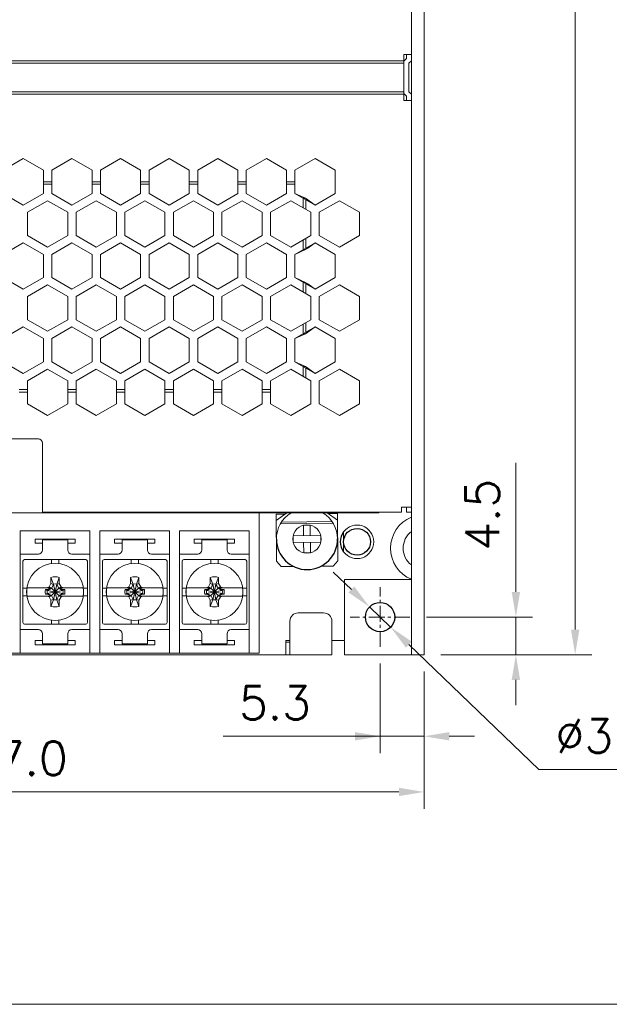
# Model space of a CAD drawing. Header units: inches. Extents: x 0 to 521, y 0 to 277.
# Tile 2 of 12: x 133 to 203, y 0 to 117. Entities that reach past the tile are written whole.
import ezdxf

# ---------------------------------------------------------------- set-up
doc = ezdxf.new("R2010")
doc.units = ezdxf.units.IN
doc.header["$MEASUREMENT"] = 0
doc.linetypes.add('CENTER', pattern=[0.6, 0.375, -0.075, 0.075, -0.075])
doc.linetypes.add('CENTER2', pattern=[28.575, 19.05, -3.175, 3.175, -3.175])
doc.layers.get('0').update_dxf_attribs({"lineweight": 13})
doc.layers.add('02___PRT_ALL_AXES', color=7, linetype='Continuous')
doc.layers.add('Center', color=1, linetype='CENTER2', lineweight=9)
doc.layers.add('Dimension', color=2, linetype='Continuous', lineweight=9)
doc.styles.add('ROMANS', font='romans')
doc.dimstyles.new('yutana', dxfattribs={"dimscale": 2, "dimtxt": 2, "dimasz": 1.5, "dimexe": 1, "dimexo": 1, "dimgap": 1, "dimtad": 1, "dimdec": 1, "dimzin": 0, "dimdsep": 46, "dimtxsty": 'ROMANS', "dimcen": 0, "dimadec": 0, "dimazin": 0, "dimtp": 0.01, "dimtm": 0.01, "dimtfac": 1, "dimtdec": 1, "dimtmove": 0, "dimatfit": 3, "dimfxl": 1, "dimtolj": 1, "dimtzin": 0, "dimlwd": 0, "dimlwe": 0, "dimarcsym": 0})

# ---------------------------------------------------------------- blocks, each defined once
blk = doc.blocks.new('*D4')
at = {"layer": 'Defpoints', "color": 0}
for p in [(180.74, 219.71), (198.76, 219.71), (180.74, 41.71)]:
    blk.add_point(p, dxfattribs=at)
at = {"layer": 'Dimension', "color": 0, "lineweight": 0}
for p, q in [((182.74, 219.71), (200.76, 219.71)), ((198.76, 44.71), (198.76, 216.71)), ((182.74, 41.71), (200.76, 41.71))]:
    blk.add_line(p, q, dxfattribs=at)
at = {"layer": 'Dimension', "color": 0}
for points in [[(199.26, 216.71), (198.26, 216.71), (198.76, 219.71)], [(198.26, 44.71), (199.26, 44.71), (198.76, 41.71)]]:
    blk.add_solid(points, dxfattribs=at)
at = {"layer": 'Dimension', "color": 0, "insert": (194.76, 140.71), "char_height": 4, "attachment_point": 5, "rotation": 90, "style": 'ROMANS'}
blk.add_mtext('\\A1;178.0', dxfattribs=at)
blk = doc.blocks.new('*D5')
at = {"layer": 'Defpoints', "color": 0}
for p in [(83.74, 58.71), (180.74, 41.71), (180.74, 25.34)]:
    blk.add_point(p, dxfattribs=at)
at = {"layer": 'Dimension', "color": 0, "lineweight": 0}
for p, q in [((83.74, 56.71), (83.74, 23.34)), ((180.74, 39.71), (180.74, 23.34)), ((86.74, 25.34), (177.74, 25.34))]:
    blk.add_line(p, q, dxfattribs=at)
at = {"layer": 'Dimension', "color": 0}
for points in [[(86.74, 25.84), (86.74, 24.84), (83.74, 25.34)], [(177.74, 24.84), (177.74, 25.84), (180.74, 25.34)]]:
    blk.add_solid(points, dxfattribs=at)
at = {"layer": 'Dimension', "color": 0, "insert": (132.24, 29.34), "char_height": 4, "attachment_point": 5, "style": 'ROMANS'}
blk.add_mtext('\\A1;97.0', dxfattribs=at)
blk = doc.blocks.new('*D6')
at = {"layer": 'Defpoints', "color": 0}
for p in [(175.49, 42.66), (180.74, 41.71), (180.74, 31.98)]:
    blk.add_point(p, dxfattribs=at)
at = {"layer": 'Dimension', "color": 0, "lineweight": 0}
for p, q in [((175.49, 40.66), (175.49, 29.98)), ((180.74, 39.71), (180.74, 29.98)), ((175.49, 31.98), (156.77, 31.98)), ((172.49, 31.98), (169.49, 31.98)), ((175.49, 31.98), (180.74, 31.98)), ((183.74, 31.98), (186.74, 31.98))]:
    blk.add_line(p, q, dxfattribs=at)
at = {"layer": 'Dimension', "color": 0}
for points in [[(172.49, 31.48), (172.49, 32.48), (175.49, 31.98)], [(183.74, 32.48), (183.74, 31.48), (180.74, 31.98)]]:
    blk.add_solid(points, dxfattribs=at)
at = {"layer": 'Dimension', "color": 0, "insert": (162.96, 35.98), "char_height": 4, "attachment_point": 5, "style": 'ROMANS'}
blk.add_mtext('\\A1;5.3', dxfattribs=at)
blk = doc.blocks.new('*D7')
at = {"layer": 'Defpoints', "color": 0}
for p in [(174.23, 47.42), (176.75, 45)]:
    blk.add_point(p, dxfattribs=at)
at = {"layer": 'Dimension', "color": 0, "lineweight": 0}
for p, q in [((172.07, 49.5), (169.9, 51.58)), ((174.23, 47.42), (176.75, 45)), ((194.42, 28.02), (178.92, 42.92)), ((208.42, 28.02), (194.42, 28.02))]:
    blk.add_line(p, q, dxfattribs=at)
at = {"layer": 'Dimension', "color": 0}
for points in [[(171.72, 49.14), (172.41, 49.86), (174.23, 47.42)], [(179.26, 43.28), (178.57, 42.56), (176.75, 45)]]:
    blk.add_solid(points, dxfattribs=at)
at = {"layer": 'Dimension', "color": 0, "insert": (202.42, 32.02), "char_height": 4, "attachment_point": 5, "style": 'ROMANS'}
blk.add_mtext('\\A1;∅3.5', dxfattribs=at)
blk = doc.blocks.new('*D8')
at = {"layer": 'Defpoints', "color": 0}
for p in [(179.04, 46.21), (191.69, 46.21), (180.74, 41.71)]:
    blk.add_point(p, dxfattribs=at)
at = {"layer": 'Dimension', "color": 0, "lineweight": 0}
for p, q in [((191.69, 49.21), (191.69, 64.59)), ((181.04, 46.21), (193.69, 46.21)), ((191.69, 41.71), (191.69, 46.21)), ((182.74, 41.71), (193.69, 41.71)), ((191.69, 38.71), (191.69, 35.71))]:
    blk.add_line(p, q, dxfattribs=at)
at = {"layer": 'Dimension', "color": 0}
for points in [[(191.19, 49.21), (192.19, 49.21), (191.69, 46.21)], [(192.19, 38.71), (191.19, 38.71), (191.69, 41.71)]]:
    blk.add_solid(points, dxfattribs=at)
at = {"layer": 'Dimension', "color": 0, "insert": (187.69, 58.4), "char_height": 4, "attachment_point": 5, "rotation": 90, "style": 'ROMANS'}
blk.add_mtext('\\A1;4.5', dxfattribs=at)

msp = doc.modelspace()

# ---------------------------------------------------------------- linework, layer by layer
at = {"color": 3, "linetype": 'Continuous'}
for p, q in [((179.241, 41.708), (179.241, 219.708)), ((179.241, 113.344), (178.341, 113.344)), ((178.341, 107.844), (178.341, 113.344)), ((84.641, 112.596), (178.341, 112.596)), ((84.641, 112.296), (178.341, 112.296)), ((179.241, 112.596), (178.941, 112.296)), ((178.941, 108.896), (178.941, 112.296)), ((178.341, 108.896), (84.641, 108.896)), ((84.641, 108.596), (178.341, 108.596)), ((178.941, 108.896), (179.241, 108.596)), ((179.241, 107.844), (178.341, 107.844)), ((130.541, 99.528), (132.941, 100.914)), ((132.941, 100.914), (135.341, 99.528)), ((136.341, 99.528), (138.741, 100.914)), ((138.741, 100.914), (141.141, 99.528)), ((142.141, 99.528), (144.541, 100.914)), ((144.541, 100.914), (146.941, 99.528)), ((147.941, 99.528), (150.341, 100.914)), ((150.341, 100.914), (152.741, 99.528)), ((153.741, 99.528), (156.141, 100.914)), ((156.141, 100.914), (158.541, 99.528)), ((159.541, 99.528), (161.941, 100.914)), ((161.941, 100.914), (164.341, 99.528)), ((165.341, 99.528), (167.741, 100.914)), ((167.741, 100.914), (170.141, 99.528)), ((135.341, 96.757), (135.341, 99.528)), ((136.341, 96.757), (136.341, 99.528)), ((141.141, 96.757), (141.141, 99.528)), ((142.141, 96.757), (142.141, 99.528)), ((146.941, 96.757), (146.941, 99.528)), ((147.941, 96.757), (147.941, 99.528)), ((152.741, 96.757), (152.741, 99.528)), ((153.741, 96.757), (153.741, 99.528)), ((158.541, 96.757), (158.541, 99.528)), ((159.541, 96.757), (159.541, 99.528)), ((164.341, 96.757), (164.341, 99.528)), ((165.341, 96.757), (165.341, 99.528)), ((170.141, 99.528), (170.141, 96.757)), ((136.341, 98.158), (135.341, 98.158)), ((135.341, 97.858), (136.341, 97.858)), ((142.141, 98.158), (141.141, 98.158)), ((141.141, 97.858), (142.141, 97.858)), ((147.941, 98.158), (146.941, 98.158)), ((146.941, 97.858), (147.941, 97.858)), ((153.741, 98.158), (152.741, 98.158)), ((152.741, 97.858), (153.741, 97.858)), ((159.541, 98.158), (158.541, 98.158)), ((158.541, 97.858), (159.541, 97.858)), ((165.341, 98.158), (164.341, 98.158)), ((164.341, 97.858), (165.341, 97.858)), ((130.541, 96.757), (132.941, 95.371)), ((132.941, 95.371), (135.341, 96.757)), ((136.341, 96.757), (138.741, 95.371)), ((138.741, 95.371), (141.141, 96.757)), ((142.141, 96.757), (144.541, 95.371)), ((144.541, 95.371), (146.941, 96.757)), ((147.941, 96.757), (150.341, 95.371)), ((150.341, 95.371), (152.741, 96.757)), ((153.741, 96.757), (156.141, 95.371)), ((156.141, 95.371), (158.541, 96.757)), ((159.541, 96.757), (161.941, 95.371)), ((161.941, 95.371), (164.341, 96.757)), ((167.741, 95.371), (165.341, 96.757)), ((170.141, 96.757), (167.741, 95.371)), ((135.841, 95.891), (133.441, 94.505)), ((138.241, 94.505), (135.841, 95.891)), ((141.641, 95.891), (139.241, 94.505)), ((144.041, 94.505), (141.641, 95.891)), ((147.441, 95.891), (145.041, 94.505)), ((147.441, 95.891), (149.841, 94.505)), ((153.241, 95.891), (150.841, 94.505)), ((155.641, 94.505), (153.241, 95.891)), ((159.041, 95.891), (156.641, 94.505)), ((161.441, 94.505), (159.041, 95.891)), ((164.841, 95.891), (162.441, 94.505)), ((164.841, 95.891), (167.241, 94.505)), ((166.341, 96.179), (166.341, 95.025)), ((166.641, 94.851), (166.641, 96.006)), ((168.241, 94.505), (170.641, 95.891)), ((170.641, 95.891), (173.041, 94.505)), ((133.441, 94.505), (133.441, 91.734)), ((138.241, 94.505), (138.241, 91.734)), ((139.241, 94.505), (139.241, 91.734)), ((144.041, 94.505), (144.041, 91.734)), ((145.041, 94.505), (145.041, 91.734)), ((149.841, 94.505), (149.841, 91.734)), ((150.841, 94.505), (150.841, 91.734)), ((155.641, 94.505), (155.641, 91.734)), ((156.641, 94.505), (156.641, 91.734)), ((161.441, 94.505), (161.441, 91.734)), ((162.441, 94.505), (162.441, 91.734)), ((167.241, 94.505), (167.241, 91.734)), ((168.241, 91.734), (168.241, 94.505)), ((173.041, 94.505), (173.041, 91.734)), ((133.441, 91.734), (135.841, 90.348)), ((135.841, 90.348), (138.241, 91.734)), ((139.241, 91.734), (141.641, 90.348)), ((141.641, 90.348), (144.041, 91.734)), ((145.041, 91.734), (147.441, 90.348)), ((147.441, 90.348), (149.841, 91.734)), ((150.841, 91.734), (153.241, 90.348)), ((153.241, 90.348), (155.641, 91.734)), ((156.641, 91.734), (159.041, 90.348)), ((159.041, 90.348), (161.441, 91.734)), ((162.441, 91.734), (164.841, 90.348)), ((167.241, 91.734), (164.841, 90.348)), ((170.641, 90.348), (168.241, 91.734)), ((173.041, 91.734), (170.641, 90.348)), ((132.941, 90.868), (130.541, 89.482)), ((135.341, 89.482), (132.941, 90.868)), ((138.741, 90.868), (136.341, 89.482)), ((138.741, 90.868), (141.141, 89.482)), ((144.541, 90.868), (142.141, 89.482)), ((146.941, 89.482), (144.541, 90.868)), ((150.341, 90.868), (147.941, 89.482)), ((152.741, 89.482), (150.341, 90.868)), ((156.141, 90.868), (153.741, 89.482)), ((156.141, 90.868), (158.541, 89.482)), ((161.941, 90.868), (159.541, 89.482)), ((164.341, 89.482), (161.941, 90.868)), ((165.341, 89.482), (167.741, 90.868)), ((166.341, 91.214), (166.341, 90.059)), ((166.641, 90.233), (166.641, 91.387)), ((167.741, 90.868), (170.141, 89.482)), ((135.341, 86.711), (135.341, 89.482)), ((136.341, 86.711), (136.341, 89.482)), ((141.141, 86.711), (141.141, 89.482)), ((142.141, 86.711), (142.141, 89.482)), ((146.941, 86.711), (146.941, 89.482)), ((147.941, 86.711), (147.941, 89.482)), ((152.741, 86.711), (152.741, 89.482)), ((153.741, 86.711), (153.741, 89.482)), ((158.541, 86.711), (158.541, 89.482)), ((159.541, 86.711), (159.541, 89.482)), ((164.341, 86.711), (164.341, 89.482)), ((165.341, 86.711), (165.341, 89.482)), ((170.141, 89.482), (170.141, 86.711)), ((130.541, 86.711), (132.941, 85.325)), ((132.941, 85.325), (135.341, 86.711)), ((135.841, 85.845), (133.441, 84.459)), ((138.241, 84.459), (135.841, 85.845)), ((136.341, 86.711), (138.741, 85.325)), ((138.741, 85.325), (141.141, 86.711)), ((141.641, 85.845), (139.241, 84.459)), ((144.041, 84.459), (141.641, 85.845)), ((142.141, 86.711), (144.541, 85.325)), ((144.541, 85.325), (146.941, 86.711)), ((147.441, 85.845), (145.041, 84.459)), ((147.441, 85.845), (149.841, 84.459)), ((147.941, 86.711), (150.341, 85.325)), ((150.341, 85.325), (152.741, 86.711)), ((153.241, 85.845), (150.841, 84.459)), ((155.641, 84.459), (153.241, 85.845)), ((153.741, 86.711), (156.141, 85.325)), ((156.141, 85.325), (158.541, 86.711)), ((156.641, 84.459), (159.041, 85.845)), ((161.441, 84.459), (159.041, 85.845)), ((159.541, 86.711), (161.941, 85.325)), ((161.941, 85.325), (164.341, 86.711)), ((164.841, 85.845), (162.441, 84.459)), ((164.841, 85.845), (167.241, 84.459)), ((167.741, 85.325), (165.341, 86.711)), ((166.341, 86.133), (166.341, 84.979)), ((166.641, 84.805), (166.641, 85.96)), ((170.141, 86.711), (167.741, 85.325)), ((168.241, 84.459), (170.641, 85.845)), ((170.641, 85.845), (173.041, 84.459)), ((133.441, 84.459), (133.441, 81.688)), ((138.241, 84.459), (138.241, 81.688)), ((139.241, 84.459), (139.241, 81.688)), ((144.041, 84.459), (144.041, 81.688)), ((145.041, 84.459), (145.041, 81.688)), ((149.841, 84.459), (149.841, 81.688)), ((150.841, 84.459), (150.841, 81.688)), ((155.641, 84.459), (155.641, 81.688)), ((156.641, 84.459), (156.641, 81.688)), ((161.441, 84.459), (161.441, 81.688)), ((162.441, 84.459), (162.441, 81.688)), ((167.241, 84.459), (167.241, 81.688)), ((168.241, 81.688), (168.241, 84.459)), ((173.041, 84.459), (173.041, 81.688)), ((133.441, 81.688), (135.841, 80.302)), ((135.841, 80.302), (138.241, 81.688)), ((139.241, 81.688), (141.641, 80.302)), ((141.641, 80.302), (144.041, 81.688)), ((145.041, 81.688), (147.441, 80.302)), ((147.441, 80.302), (149.841, 81.688)), ((150.841, 81.688), (153.241, 80.302)), ((153.241, 80.302), (155.641, 81.688)), ((156.641, 81.688), (159.041, 80.302)), ((159.041, 80.302), (161.441, 81.688)), ((162.441, 81.688), (164.841, 80.302)), ((164.841, 80.302), (167.241, 81.688)), ((166.341, 81.168), (166.341, 80.013)), ((166.641, 80.187), (166.641, 81.341)), ((170.641, 80.302), (168.241, 81.688)), ((173.041, 81.688), (170.641, 80.302)), ((132.941, 80.822), (130.541, 79.436)), ((135.341, 79.436), (132.941, 80.822)), ((138.741, 80.822), (136.341, 79.436)), ((141.141, 79.436), (138.741, 80.822)), ((144.541, 80.822), (142.141, 79.436)), ((146.941, 79.436), (144.541, 80.822)), ((147.941, 79.436), (150.341, 80.822)), ((152.741, 79.436), (150.341, 80.822)), ((156.141, 80.822), (153.741, 79.436)), ((156.141, 80.822), (158.541, 79.436)), ((161.941, 80.822), (159.541, 79.436)), ((164.341, 79.436), (161.941, 80.822)), ((165.341, 79.436), (167.741, 80.822)), ((167.741, 80.822), (170.141, 79.436)), ((135.341, 76.665), (135.341, 79.436)), ((136.341, 76.665), (136.341, 79.436)), ((141.141, 76.665), (141.141, 79.436)), ((142.141, 76.665), (142.141, 79.436)), ((146.941, 76.665), (146.941, 79.436)), ((147.941, 76.665), (147.941, 79.436)), ((152.741, 76.665), (152.741, 79.436)), ((153.741, 76.665), (153.741, 79.436)), ((158.541, 76.665), (158.541, 79.436)), ((159.541, 76.665), (159.541, 79.436)), ((164.341, 76.665), (164.341, 79.436)), ((165.341, 76.665), (165.341, 79.436)), ((170.141, 79.436), (170.141, 76.665)), ((132.941, 75.279), (130.541, 76.665)), ((132.941, 75.279), (135.341, 76.665)), ((136.341, 76.665), (138.741, 75.279)), ((138.741, 75.279), (141.141, 76.665)), ((142.141, 76.665), (144.541, 75.279)), ((144.541, 75.279), (146.941, 76.665)), ((147.941, 76.665), (150.341, 75.279)), ((150.341, 75.279), (152.741, 76.665)), ((153.741, 76.665), (156.141, 75.279)), ((156.141, 75.279), (158.541, 76.665)), ((159.541, 76.665), (161.941, 75.279)), ((161.941, 75.279), (164.341, 76.665)), ((167.741, 75.279), (165.341, 76.665)), ((170.141, 76.665), (167.741, 75.279)), ((135.841, 75.799), (133.441, 74.413)), ((138.241, 74.413), (135.841, 75.799)), ((139.241, 74.413), (141.641, 75.799)), ((144.041, 74.413), (141.641, 75.799)), ((147.441, 75.799), (145.041, 74.413)), ((149.841, 74.413), (147.441, 75.799)), ((153.241, 75.799), (150.841, 74.413)), ((155.641, 74.413), (153.241, 75.799)), ((156.641, 74.413), (159.041, 75.799)), ((161.441, 74.413), (159.041, 75.799)), ((164.841, 75.799), (162.441, 74.413)), ((164.841, 75.799), (167.241, 74.413)), ((166.341, 76.087), (166.341, 74.933)), ((166.641, 74.76), (166.641, 75.914)), ((168.241, 74.413), (170.641, 75.799)), ((170.641, 75.799), (173.041, 74.413)), ((133.441, 71.642), (133.441, 74.413)), ((138.241, 71.642), (138.241, 74.413)), ((139.241, 71.642), (139.241, 74.413)), ((144.041, 71.642), (144.041, 74.413)), ((145.041, 71.642), (145.041, 74.413)), ((149.841, 71.642), (149.841, 74.413)), ((150.841, 71.642), (150.841, 74.413)), ((155.641, 71.642), (155.641, 74.413)), ((156.641, 71.642), (156.641, 74.413)), ((161.441, 71.642), (161.441, 74.413)), ((162.441, 71.642), (162.441, 74.413)), ((167.241, 74.413), (167.241, 71.642)), ((168.241, 71.642), (168.241, 74.413)), ((173.041, 74.413), (173.041, 71.642)), ((133.441, 73.358), (132.441, 73.358)), ((133.441, 73.058), (132.441, 73.058)), ((139.241, 73.358), (138.241, 73.358)), ((139.241, 73.058), (138.241, 73.058)), ((145.041, 73.358), (144.041, 73.358)), ((145.041, 73.058), (144.041, 73.058)), ((150.841, 73.358), (149.841, 73.358)), ((150.841, 73.058), (149.841, 73.058)), ((156.641, 73.358), (155.641, 73.358)), ((156.641, 73.058), (155.641, 73.058)), ((162.441, 73.358), (161.441, 73.358)), ((162.441, 73.058), (161.441, 73.058)), ((135.841, 70.256), (133.441, 71.642)), ((138.241, 71.642), (135.841, 70.256)), ((141.641, 70.256), (139.241, 71.642)), ((144.041, 71.642), (141.641, 70.256)), ((147.441, 70.256), (145.041, 71.642)), ((149.841, 71.642), (147.441, 70.256)), ((153.241, 70.256), (150.841, 71.642)), ((155.641, 71.642), (153.241, 70.256)), ((159.041, 70.256), (156.641, 71.642)), ((161.441, 71.642), (159.041, 70.256)), ((164.841, 70.256), (162.441, 71.642)), ((167.241, 71.642), (164.841, 70.256)), ((170.641, 70.256), (168.241, 71.642)), ((173.041, 71.642), (170.641, 70.256)), ((178.041, 59.308), (179.241, 59.308)), ((178.041, 58.708), (178.041, 59.308)), ((135.241, 58.708), (178.041, 58.708)), ((164.741, 43.208), (164.241, 43.208)), ((171.241, 41.708), (171.241, 43.208)), ((171.241, 41.708), (179.241, 41.708))]:
    msp.add_line(p, q, dxfattribs=at)
at = {"color": 7, "linetype": 'Continuous'}
for p, q in [((180.741, 41.708), (180.741, 219.708)), ((178.641, 112.844), (178.367, 112.57)), ((178.641, 113.344), (178.641, 112.844)), ((178.367, 108.622), (178.641, 108.347)), ((178.641, 108.347), (178.641, 107.844)), ((165.341, 96.757), (166.59, 96.179)), ((166.341, 96.179), (166.59, 96.179)), ((166.59, 96.179), (166.89, 96.006)), ((166.641, 96.006), (166.89, 96.006)), ((167.741, 95.371), (166.89, 96.006)), ((166.89, 90.233), (167.741, 90.868)), ((165.341, 89.482), (166.59, 90.059)), ((166.341, 90.059), (166.59, 90.059)), ((166.59, 90.059), (166.89, 90.233)), ((166.641, 90.233), (166.89, 90.233)), ((165.341, 86.711), (166.59, 86.133)), ((166.341, 86.133), (166.59, 86.133)), ((166.59, 86.133), (166.89, 85.96)), ((166.641, 85.96), (166.89, 85.96)), ((167.741, 85.325), (166.89, 85.96)), ((165.341, 79.436), (166.59, 80.013)), ((166.341, 80.013), (166.59, 80.013)), ((166.59, 80.013), (166.89, 80.187)), ((166.641, 80.187), (166.89, 80.187)), ((166.89, 80.187), (167.741, 80.822)), ((165.341, 76.665), (166.59, 76.087)), ((166.341, 76.087), (166.59, 76.087)), ((166.59, 76.087), (166.89, 75.914)), ((166.641, 75.914), (166.89, 75.914)), ((167.741, 75.279), (166.89, 75.914)), ((95.641, 67.458), (134.741, 67.458)), ((135.241, 66.958), (135.241, 58.658)), ((178.641, 58.708), (178.641, 59.308)), ((95.141, 58.658), (175.341, 58.658)), ((161.041, 58.628), (123.641, 58.628)), ((161.041, 58.658), (161.041, 58.628)), ((161.091, 41.908), (161.091, 58.658)), ((164.188, 58.503), (163.105, 58.495)), ((163.146, 52.875), (163.105, 58.495)), ((163.11, 57.73), (164.363, 58.628)), ((163.141, 58.658), (163.141, 58.628)), ((173.541, 58.628), (163.141, 58.628)), ((163.742, 57.549), (169.781, 57.594)), ((169.194, 58.628), (170.41, 57.784)), ((170.404, 58.549), (169.321, 58.541)), ((170.446, 52.928), (170.404, 58.549)), ((173.541, 58.658), (173.541, 58.628)), ((175.341, 58.708), (175.341, 58.658)), ((179.241, 58.708), (178.641, 58.708)), ((140.891, 56.508), (132.591, 56.508)), ((132.591, 41.908), (132.591, 56.508)), ((140.891, 41.908), (140.891, 56.508)), ((150.391, 56.508), (142.091, 56.508)), ((142.091, 41.908), (142.091, 56.508)), ((150.391, 41.908), (150.391, 56.508)), ((159.891, 56.508), (151.591, 56.508)), ((151.591, 41.908), (151.591, 56.508)), ((159.891, 41.908), (159.891, 56.508)), ((163.617, 57.349), (169.909, 57.395)), ((166.364, 57.171), (166.374, 55.919)), ((167.156, 57.177), (166.373, 57.171)), ((167.174, 55.925), (167.164, 57.177)), ((139.141, 55.508), (134.341, 55.508)), ((134.341, 55.508), (134.341, 55.008)), ((138.241, 55.408), (135.241, 55.408)), ((135.241, 54.208), (135.241, 55.408)), ((138.241, 54.208), (138.241, 55.408)), ((139.141, 55.008), (139.141, 55.508)), ((148.641, 55.508), (143.841, 55.508)), ((143.841, 55.508), (143.841, 55.008)), ((147.741, 55.408), (144.741, 55.408)), ((144.741, 54.208), (144.741, 55.408)), ((147.741, 54.208), (147.741, 55.408)), ((148.641, 55.008), (148.641, 55.508)), ((158.141, 55.508), (153.341, 55.508)), ((153.341, 55.508), (153.341, 55.008)), ((157.241, 55.408), (154.241, 55.408)), ((154.241, 54.208), (154.241, 55.408)), ((157.241, 54.208), (157.241, 55.408)), ((158.141, 55.008), (158.141, 55.508)), ((168.426, 55.934), (165.121, 55.91)), ((165.121, 55.91), (165.127, 55.11)), ((168.432, 55.134), (168.426, 55.934)), ((171.146, 56.386), (171.146, 53.986)), ((134.341, 55.008), (135.241, 55.008)), ((138.241, 55.008), (139.141, 55.008)), ((143.841, 55.008), (144.741, 55.008)), ((147.741, 55.008), (148.641, 55.008)), ((153.341, 55.008), (154.241, 55.008)), ((157.241, 55.008), (158.141, 55.008)), ((165.127, 55.11), (168.432, 55.134)), ((166.379, 55.119), (166.389, 53.867)), ((167.189, 53.872), (167.179, 55.125)), ((134.741, 53.708), (132.591, 53.708)), ((133.091, 53.058), (140.391, 53.058)), ((136.291, 53.058), (136.291, 52.577)), ((137.191, 53.058), (137.191, 52.576)), ((140.891, 53.708), (138.741, 53.708)), ((144.241, 53.708), (142.091, 53.708)), ((142.591, 53.058), (149.891, 53.058)), ((145.791, 53.058), (145.791, 52.577)), ((146.691, 53.058), (146.691, 52.576)), ((150.391, 53.708), (148.241, 53.708)), ((153.741, 53.708), (151.591, 53.708)), ((152.091, 53.058), (159.391, 53.058)), ((155.291, 53.058), (155.291, 52.577)), ((156.191, 53.058), (156.191, 52.576)), ((159.891, 53.708), (157.741, 53.708)), ((163.702, 52.235), (163.146, 52.875)), ((166.397, 53.867), (167.18, 53.872)), ((170.446, 52.928), (169.899, 52.281)), ((132.891, 45.558), (132.891, 52.858)), ((140.591, 52.858), (140.591, 45.558)), ((142.391, 45.558), (142.391, 52.858)), ((150.091, 52.858), (150.091, 45.558)), ((151.891, 45.558), (151.891, 52.858)), ((159.591, 52.858), (159.591, 45.558)), ((165.181, 52.246), (163.702, 52.235)), ((169.899, 52.281), (168.42, 52.27)), ((136.241, 50.938), (136.556, 50.14)), ((136.241, 50.198), (136.241, 50.938)), ((137.241, 50.938), (136.926, 50.14)), ((137.241, 50.938), (137.241, 50.198)), ((145.741, 50.938), (146.056, 50.14)), ((145.741, 50.198), (145.741, 50.938)), ((146.741, 50.938), (146.426, 50.14)), ((146.741, 50.938), (146.741, 50.198)), ((155.241, 50.938), (155.556, 50.14)), ((155.241, 50.198), (155.241, 50.938)), ((156.241, 50.938), (155.926, 50.14)), ((156.241, 50.938), (156.241, 50.198)), ((179.241, 50.708), (171.241, 50.708)), ((171.241, 43.408), (171.241, 50.708)), ((132.891, 49.658), (133.373, 49.658)), ((133.4, 49.708), (136.231, 49.708)), ((135.822, 49.477), (135.598, 49.477)), ((135.598, 49.477), (135.81, 49.393)), ((135.752, 49.708), (136.018, 49.812)), ((135.81, 49.023), (137.673, 49.393)), ((135.847, 49.393), (135.81, 49.393)), ((135.81, 49.393), (137.673, 49.023)), ((136.223, 49.695), (135.822, 49.477)), ((135.822, 49.477), (135.847, 49.393)), ((136.297, 49.653), (135.847, 49.393)), ((135.847, 49.023), (137.636, 49.393)), ((135.847, 49.393), (137.636, 49.023)), ((136.018, 49.812), (136.241, 50.198)), ((136.018, 49.812), (136.2, 49.708)), ((136.223, 49.695), (136.231, 49.708)), ((136.223, 49.695), (136.297, 49.653)), ((136.241, 50.198), (136.556, 50.103)), ((136.556, 50.103), (136.297, 49.653)), ((137.186, 48.764), (136.297, 49.653)), ((136.297, 48.764), (137.186, 49.653)), ((136.926, 48.277), (136.556, 50.14)), ((136.556, 50.14), (136.556, 50.103)), ((136.556, 48.277), (136.926, 50.14)), ((136.926, 48.314), (136.556, 50.103)), ((136.556, 48.314), (136.926, 50.103)), ((137.241, 50.198), (136.926, 50.103)), ((136.926, 50.103), (136.926, 50.14)), ((137.186, 49.653), (136.926, 50.103)), ((137.26, 49.695), (137.186, 49.653)), ((137.636, 49.393), (137.186, 49.653)), ((137.241, 50.198), (137.464, 49.812)), ((137.252, 49.708), (140.083, 49.708)), ((137.26, 49.695), (137.252, 49.708)), ((137.661, 49.477), (137.26, 49.695)), ((137.464, 49.812), (137.283, 49.708)), ((137.464, 49.812), (137.73, 49.708)), ((137.661, 49.477), (137.636, 49.393)), ((137.673, 49.393), (137.636, 49.393)), ((137.884, 49.477), (137.661, 49.477)), ((137.884, 49.477), (137.673, 49.393)), ((140.591, 49.658), (140.109, 49.658)), ((142.391, 49.658), (142.873, 49.658)), ((142.9, 49.708), (145.731, 49.708)), ((145.322, 49.477), (145.098, 49.477)), ((145.098, 49.477), (145.31, 49.393)), ((145.252, 49.708), (145.518, 49.812)), ((145.31, 49.023), (147.173, 49.393)), ((145.347, 49.393), (145.31, 49.393)), ((145.31, 49.393), (147.173, 49.023)), ((145.723, 49.695), (145.322, 49.477)), ((145.322, 49.477), (145.347, 49.393)), ((145.797, 49.653), (145.347, 49.393)), ((145.347, 49.023), (147.136, 49.393)), ((145.347, 49.393), (147.136, 49.023)), ((145.518, 49.812), (145.741, 50.198)), ((145.518, 49.812), (145.7, 49.708)), ((145.723, 49.695), (145.731, 49.708)), ((145.723, 49.695), (145.797, 49.653)), ((145.741, 50.198), (146.056, 50.103)), ((146.056, 50.103), (145.797, 49.653)), ((146.686, 48.764), (145.797, 49.653)), ((145.797, 48.764), (146.686, 49.653)), ((146.426, 48.277), (146.056, 50.14)), ((146.056, 50.14), (146.056, 50.103)), ((146.056, 48.277), (146.426, 50.14)), ((146.426, 48.314), (146.056, 50.103)), ((146.056, 48.314), (146.426, 50.103)), ((146.741, 50.198), (146.426, 50.103)), ((146.426, 50.103), (146.426, 50.14)), ((146.686, 49.653), (146.426, 50.103)), ((146.76, 49.695), (146.686, 49.653)), ((147.136, 49.393), (146.686, 49.653)), ((146.741, 50.198), (146.964, 49.812)), ((146.752, 49.708), (149.583, 49.708)), ((146.76, 49.695), (146.752, 49.708)), ((147.161, 49.477), (146.76, 49.695)), ((146.964, 49.812), (146.783, 49.708)), ((146.964, 49.812), (147.23, 49.708)), ((147.161, 49.477), (147.136, 49.393)), ((147.173, 49.393), (147.136, 49.393)), ((147.384, 49.477), (147.161, 49.477)), ((147.384, 49.477), (147.173, 49.393)), ((150.091, 49.658), (149.609, 49.658)), ((151.891, 49.658), (152.373, 49.658)), ((152.4, 49.708), (155.231, 49.708)), ((154.822, 49.477), (154.598, 49.477)), ((154.598, 49.477), (154.81, 49.393)), ((154.752, 49.708), (155.018, 49.812)), ((154.81, 49.023), (156.673, 49.393)), ((154.847, 49.393), (154.81, 49.393)), ((154.81, 49.393), (156.673, 49.023)), ((155.223, 49.695), (154.822, 49.477)), ((154.822, 49.477), (154.847, 49.393)), ((155.297, 49.653), (154.847, 49.393)), ((154.847, 49.023), (156.636, 49.393)), ((154.847, 49.393), (156.636, 49.023)), ((155.018, 49.812), (155.241, 50.198)), ((155.018, 49.812), (155.2, 49.708)), ((155.223, 49.695), (155.231, 49.708)), ((155.223, 49.695), (155.297, 49.653)), ((155.241, 50.198), (155.556, 50.103)), ((155.556, 50.103), (155.297, 49.653)), ((156.186, 48.764), (155.297, 49.653)), ((155.297, 48.764), (156.186, 49.653)), ((155.926, 48.277), (155.556, 50.14)), ((155.556, 50.14), (155.556, 50.103)), ((155.556, 48.277), (155.926, 50.14)), ((155.926, 48.314), (155.556, 50.103)), ((155.556, 48.314), (155.926, 50.103)), ((156.241, 50.198), (155.926, 50.103)), ((155.926, 50.103), (155.926, 50.14)), ((156.186, 49.653), (155.926, 50.103)), ((156.26, 49.695), (156.186, 49.653)), ((156.636, 49.393), (156.186, 49.653)), ((156.241, 50.198), (156.464, 49.812)), ((156.252, 49.708), (159.083, 49.708)), ((156.26, 49.695), (156.252, 49.708)), ((156.661, 49.477), (156.26, 49.695)), ((156.464, 49.812), (156.283, 49.708)), ((156.464, 49.812), (156.73, 49.708)), ((156.661, 49.477), (156.636, 49.393)), ((156.673, 49.393), (156.636, 49.393)), ((156.884, 49.477), (156.661, 49.477)), ((156.884, 49.477), (156.673, 49.393)), ((159.591, 49.658), (159.109, 49.658)), ((132.891, 48.758), (133.373, 48.758)), ((133.4, 48.708), (136.231, 48.708)), ((135.598, 48.94), (135.81, 49.023)), ((135.598, 48.94), (135.822, 48.94)), ((136.018, 48.605), (135.752, 48.708)), ((135.81, 49.023), (135.847, 49.023)), ((135.822, 48.94), (135.847, 49.023)), ((135.822, 48.94), (136.223, 48.722)), ((135.847, 49.023), (136.297, 48.764)), ((136.018, 48.605), (136.2, 48.708)), ((136.241, 48.219), (136.018, 48.605)), ((136.223, 48.722), (136.297, 48.764)), ((136.223, 48.722), (136.231, 48.708)), ((136.241, 48.219), (136.556, 48.314)), ((136.241, 47.479), (136.556, 48.277)), ((136.241, 47.479), (136.241, 48.219)), ((136.297, 48.764), (136.556, 48.314)), ((136.556, 48.314), (136.556, 48.277)), ((136.926, 48.314), (137.186, 48.764)), ((137.241, 48.219), (136.926, 48.314)), ((136.926, 48.277), (136.926, 48.314)), ((137.241, 47.479), (136.926, 48.277)), ((137.186, 48.764), (137.636, 49.023)), ((137.26, 48.722), (137.186, 48.764)), ((137.464, 48.605), (137.241, 48.219)), ((137.241, 48.219), (137.241, 47.479)), ((137.26, 48.722), (137.252, 48.708)), ((137.252, 48.708), (140.083, 48.708)), ((137.26, 48.722), (137.661, 48.94)), ((137.464, 48.605), (137.283, 48.708)), ((137.73, 48.708), (137.464, 48.605)), ((137.636, 49.023), (137.673, 49.023)), ((137.661, 48.94), (137.636, 49.023)), ((137.661, 48.94), (137.884, 48.94)), ((137.884, 48.94), (137.673, 49.023)), ((140.591, 48.758), (140.109, 48.758)), ((142.391, 48.758), (142.873, 48.758)), ((142.9, 48.708), (145.731, 48.708)), ((145.098, 48.94), (145.31, 49.023)), ((145.098, 48.94), (145.322, 48.94)), ((145.518, 48.605), (145.252, 48.708)), ((145.31, 49.023), (145.347, 49.023)), ((145.322, 48.94), (145.347, 49.023)), ((145.322, 48.94), (145.723, 48.722)), ((145.347, 49.023), (145.797, 48.764)), ((145.518, 48.605), (145.7, 48.708)), ((145.741, 48.219), (145.518, 48.605)), ((145.723, 48.722), (145.797, 48.764)), ((145.723, 48.722), (145.731, 48.708)), ((145.741, 48.219), (146.056, 48.314)), ((145.741, 47.479), (146.056, 48.277)), ((145.741, 47.479), (145.741, 48.219)), ((145.797, 48.764), (146.056, 48.314)), ((146.056, 48.314), (146.056, 48.277)), ((146.426, 48.314), (146.686, 48.764)), ((146.741, 48.219), (146.426, 48.314)), ((146.426, 48.277), (146.426, 48.314)), ((146.741, 47.479), (146.426, 48.277)), ((146.686, 48.764), (147.136, 49.023)), ((146.76, 48.722), (146.686, 48.764)), ((146.964, 48.605), (146.741, 48.219)), ((146.741, 48.219), (146.741, 47.479)), ((146.76, 48.722), (146.752, 48.708)), ((146.752, 48.708), (149.583, 48.708)), ((146.76, 48.722), (147.161, 48.94)), ((146.964, 48.605), (146.783, 48.708)), ((147.23, 48.708), (146.964, 48.605)), ((147.136, 49.023), (147.173, 49.023)), ((147.161, 48.94), (147.136, 49.023)), ((147.161, 48.94), (147.384, 48.94)), ((147.384, 48.94), (147.173, 49.023)), ((150.091, 48.758), (149.609, 48.758)), ((151.891, 48.758), (152.373, 48.758)), ((152.4, 48.708), (155.231, 48.708)), ((154.598, 48.94), (154.81, 49.023)), ((154.598, 48.94), (154.822, 48.94)), ((155.018, 48.605), (154.752, 48.708)), ((154.81, 49.023), (154.847, 49.023)), ((154.822, 48.94), (154.847, 49.023)), ((154.822, 48.94), (155.223, 48.722)), ((154.847, 49.023), (155.297, 48.764)), ((155.018, 48.605), (155.2, 48.708)), ((155.241, 48.219), (155.018, 48.605)), ((155.223, 48.722), (155.297, 48.764)), ((155.223, 48.722), (155.231, 48.708)), ((155.241, 48.219), (155.556, 48.314)), ((155.241, 47.479), (155.556, 48.277)), ((155.241, 47.479), (155.241, 48.219)), ((155.297, 48.764), (155.556, 48.314)), ((155.556, 48.314), (155.556, 48.277)), ((155.926, 48.314), (156.186, 48.764)), ((156.241, 48.219), (155.926, 48.314)), ((155.926, 48.277), (155.926, 48.314)), ((156.241, 47.479), (155.926, 48.277)), ((156.186, 48.764), (156.636, 49.023)), ((156.26, 48.722), (156.186, 48.764)), ((156.464, 48.605), (156.241, 48.219)), ((156.241, 48.219), (156.241, 47.479)), ((156.26, 48.722), (156.252, 48.708)), ((156.252, 48.708), (159.083, 48.708)), ((156.26, 48.722), (156.661, 48.94)), ((156.464, 48.605), (156.283, 48.708)), ((156.73, 48.708), (156.464, 48.605)), ((156.636, 49.023), (156.673, 49.023)), ((156.661, 48.94), (156.636, 49.023)), ((156.661, 48.94), (156.884, 48.94)), ((156.884, 48.94), (156.673, 49.023)), ((159.591, 48.758), (159.109, 48.758)), ((136.291, 45.358), (136.291, 45.841)), ((137.191, 45.358), (137.191, 45.84)), ((145.791, 45.358), (145.791, 45.841)), ((146.691, 45.358), (146.691, 45.84)), ((155.291, 45.358), (155.291, 45.841)), ((156.191, 45.358), (156.191, 45.84)), ((165.741, 46.708), (168.741, 46.708)), ((132.591, 44.708), (134.741, 44.708)), ((140.391, 45.358), (133.091, 45.358)), ((138.741, 44.708), (140.891, 44.708)), ((142.091, 44.708), (144.241, 44.708)), ((149.891, 45.358), (142.591, 45.358)), ((148.241, 44.708), (150.391, 44.708)), ((151.591, 44.708), (153.741, 44.708)), ((159.391, 45.358), (152.091, 45.358)), ((157.741, 44.708), (159.891, 44.708)), ((164.741, 41.708), (164.741, 45.708)), ((169.741, 45.708), (169.741, 41.708)), ((135.241, 43.008), (135.241, 44.208)), ((138.241, 43.008), (138.241, 44.208)), ((144.741, 43.008), (144.741, 44.208)), ((147.741, 43.008), (147.741, 44.208)), ((154.241, 43.008), (154.241, 44.208)), ((157.241, 43.008), (157.241, 44.208)), ((135.241, 43.408), (134.341, 43.408)), ((134.341, 43.408), (134.341, 42.908)), ((134.341, 42.908), (139.141, 42.908)), ((135.241, 43.008), (138.241, 43.008)), ((139.141, 43.408), (138.241, 43.408)), ((139.141, 42.908), (139.141, 43.408)), ((144.741, 43.408), (143.841, 43.408)), ((143.841, 43.408), (143.841, 42.908)), ((143.841, 42.908), (148.641, 42.908)), ((144.741, 43.008), (147.741, 43.008)), ((148.641, 43.408), (147.741, 43.408)), ((148.641, 42.908), (148.641, 43.408)), ((154.241, 43.408), (153.341, 43.408)), ((153.341, 43.408), (153.341, 42.908)), ((153.341, 42.908), (158.141, 42.908)), ((154.241, 43.008), (157.241, 43.008)), ((158.141, 43.408), (157.241, 43.408)), ((158.141, 42.908), (158.141, 43.408)), ((164.741, 43.408), (164.241, 43.408)), ((164.241, 41.708), (164.241, 43.408)), ((171.241, 43.408), (169.741, 43.408)), ((84.241, 41.708), (169.741, 41.708)), ((93.391, 41.908), (161.091, 41.908)), ((180.741, 41.708), (179.241, 41.708))]:
    msp.add_line(p, q, dxfattribs=at)
at = {"ltscale": 5}
msp.add_lwpolyline([(0, 0), (520.664, 0), (520.664, 277), (0, 277)], close=True, dxfattribs=at)
at = {"color": 7, "linetype": 'Continuous'}
for points in [[(135.598, 49.477), (135.57, 49.299), (135.57, 49.118), (135.598, 48.94)], [(137.884, 48.94), (137.913, 49.118), (137.913, 49.299), (137.884, 49.477)], [(145.098, 49.477), (145.07, 49.299), (145.07, 49.118), (145.098, 48.94)], [(147.384, 48.94), (147.413, 49.118), (147.413, 49.299), (147.384, 49.477)], [(154.598, 49.477), (154.57, 49.299), (154.57, 49.118), (154.598, 48.94)], [(156.884, 48.94), (156.913, 49.118), (156.913, 49.299), (156.884, 49.477)]]:
    msp.add_lwpolyline(points, dxfattribs=at)
for centre, radius in [((166.777, 55.522), 1.7), ((136.741, 49.208), 3.4), ((146.241, 49.208), 3.4), ((155.741, 49.208), 3.4)]:
    msp.add_circle(centre, radius, dxfattribs=at)
for centre, radius, start, end in [((134.741, 66.958), 0.5, 0, 90), ((166.777, 55.522), 3.65, 121.48798, 180.42181), ((166.777, 55.522), 3.65, 0.42181, 58.46822), ((172.746, 55.186), 2, 216.8699, 143.1301), ((180.741, 54.418), 2.5, 126.98191, 233.01809), ((134.741, 54.208), 0.5, 270, 0), ((138.741, 54.208), 0.5, 180, 270), ((144.241, 54.208), 0.5, 270, 0), ((148.241, 54.208), 0.5, 180, 270), ((153.741, 54.208), 0.5, 270, 0), ((157.741, 54.208), 0.5, 180, 270), ((133.091, 52.858), 0.2, 90, 180), ((140.391, 52.858), 0.2, 0, 90), ((142.591, 52.858), 0.2, 90, 180), ((149.891, 52.858), 0.2, 0, 90), ((152.091, 52.858), 0.2, 90, 180), ((159.391, 52.858), 0.2, 0, 90), ((136.741, 49.208), 1.8, 73.87238, 106.12762), ((146.241, 49.208), 1.8, 73.87238, 106.12762), ((155.741, 49.208), 1.8, 73.87238, 106.12762), ((136.741, 49.208), 3.379, 171.49059, 188.50941), ((136.741, 49.208), 0.95, 168.77065, 191.22935), ((136.741, 49.208), 0.95, 78.77065, 101.22935), ((136.741, 49.208), 0.95, 348.77065, 11.22935), ((136.741, 49.208), 3.379, 351.49059, 8.50941), ((146.241, 49.208), 3.379, 171.49059, 188.50941), ((146.241, 49.208), 0.95, 168.77065, 191.22935), ((146.241, 49.208), 0.95, 78.77065, 101.22935), ((146.241, 49.208), 0.95, 348.77065, 11.22935), ((146.241, 49.208), 3.379, 351.49059, 8.50941), ((155.741, 49.208), 3.379, 171.49059, 188.50941), ((155.741, 49.208), 0.95, 168.77065, 191.22935), ((155.741, 49.208), 0.95, 78.77065, 101.22935), ((155.741, 49.208), 0.95, 348.77065, 11.22935), ((155.741, 49.208), 3.379, 351.49059, 8.50941), ((136.741, 49.208), 0.95, 258.77065, 281.22935), ((146.241, 49.208), 0.95, 258.77065, 281.22935), ((155.741, 49.208), 0.95, 258.77065, 281.22935), ((136.741, 49.208), 1.8, 253.87238, 286.12762), ((146.241, 49.208), 1.8, 253.87238, 286.12762), ((155.741, 49.208), 1.8, 253.87238, 286.12762), ((165.741, 45.708), 1, 90, 180), ((168.741, 45.708), 1, 0, 90), ((133.091, 45.558), 0.2, 180, 270), ((134.741, 44.208), 0.5, 0, 90), ((138.741, 44.208), 0.5, 90, 180), ((140.391, 45.558), 0.2, 270, 0), ((142.591, 45.558), 0.2, 180, 270), ((144.241, 44.208), 0.5, 0, 90), ((148.241, 44.208), 0.5, 90, 180), ((149.891, 45.558), 0.2, 270, 0), ((152.091, 45.558), 0.2, 180, 270), ((153.741, 44.208), 0.5, 0, 90), ((157.741, 44.208), 0.5, 90, 180), ((159.391, 45.558), 0.2, 270, 0)]:
    msp.add_arc(centre, radius, start, end, dxfattribs=at)
at = {"color": 3, "linetype": 'Continuous'}
for centre, radius, start, end in [((180.741, 54.418), 4, 112.02431, 247.97569), ((170.491, 43.208), 0.75, 164.16389, 180), ((170.491, 43.208), 0.75, 0, 15.83611)]:
    msp.add_arc(centre, radius, start, end, dxfattribs=at)
at = {"layer": '02___PRT_ALL_AXES', "color": 7, "linetype": 'Continuous'}
msp.add_circle((172.746, 55.186), 1.6, dxfattribs=at)
at = {"layer": '02___PRT_ALL_AXES', "color": 3, "linetype": 'Continuous'}
msp.add_circle((175.491, 46.208), 1.75, dxfattribs=at)
at = {"layer": '02___PRT_ALL_AXES', "color": 7, "linetype": 'Continuous'}
for centre, radius, start, end in [((166.777, 55.522), 3.65, 180.42181, 0.42181), ((172.746, 55.186), 2, 143.12997, 216.87003)]:
    msp.add_arc(centre, radius, start, end, dxfattribs=at)
at = {"layer": 'Center', "linetype": 'CENTER', "ltscale": 5}
for p, q in [((175.491, 42.655), (175.491, 49.762)), ((179.045, 46.208), (171.938, 46.208))]:
    msp.add_line(p, q, dxfattribs=at)

# ---------------------------------------------------------------- dimensions: what is measured, and where the dimension line sits
at = {"layer": 'Dimension'}
dim = msp.add_linear_dim(base=(198.757, 219.708), p1=(180.741, 41.708), p2=(180.741, 219.708), angle=90, dimstyle='yutana', dxfattribs=at)
dim.commit()
dim.dimension.update_dxf_attribs({"geometry": '*D4', "text_midpoint": (198.757, 140.708), "dimtype": 160})
dim = msp.add_linear_dim(base=(191.694, 46.208), p1=(180.741, 41.708), p2=(179.045, 46.208), angle=90, dimstyle='yutana', dxfattribs=at)
dim.commit()
dim.dimension.update_dxf_attribs({"geometry": '*D8', "text_midpoint": (187.694, 58.399)})
for base, p1, p2, picture, middle in [((180.741, 25.341), (83.741, 58.708), (180.741, 41.708), '*D5', (132.241, 25.341)), ((180.741322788, 31.978601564), (175.491322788, 42.655272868), (180.741322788, 41.708488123), '*D6', (162.958018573, 31.978601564))]:
    dim = msp.add_linear_dim(base=base, p1=p1, p2=p2, dimstyle='yutana', dxfattribs=at)
    dim.commit()
    dim.dimension.update_dxf_attribs({"geometry": picture, "text_midpoint": middle, "dimtype": 160})
dim = msp.add_diameter_dim_2p(p1=(174.229, 47.421), p2=(176.753, 44.996), dimstyle='yutana', override={"dimscale": 2, "dimasz": 1.5, "dimtoh": 1}, dxfattribs=at)
dim.commit()
dim.dimension.update_dxf_attribs({"geometry": '*D7', "text_midpoint": (202.419, 28.023), "dimtype": 163})

doc.saveas('drawing.dxf')
